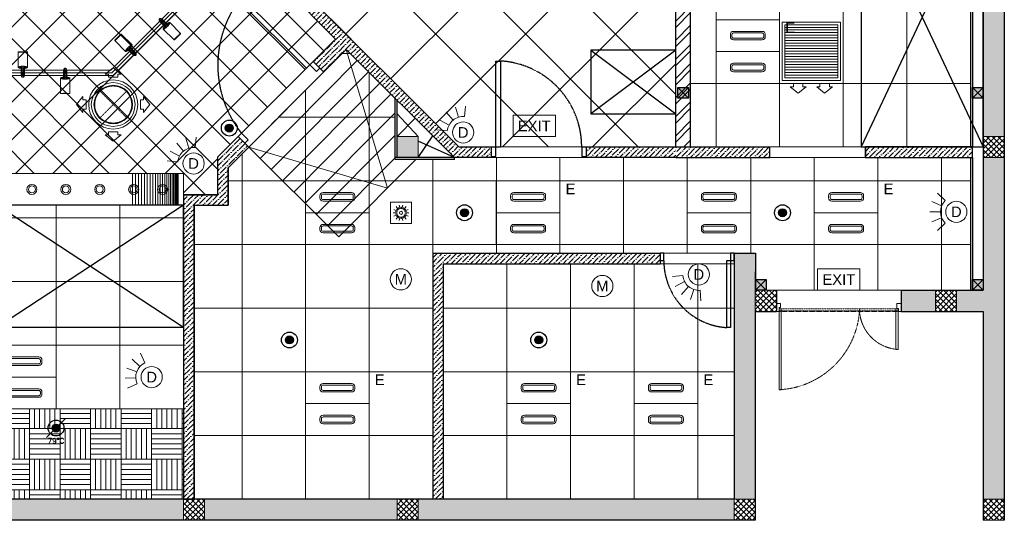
# Model space of a CAD drawing. Header units: millimetres. Extents: x -150 to 37805, y -49 to 13830.
# Tile 10 of 17: x 8260 to 17550, y 0 to 4720. Entities that reach past the tile are written whole.
import ezdxf
from ezdxf.enums import TextEntityAlignment as Align

# ---------------------------------------------------------------- set-up
doc = ezdxf.new("R2010")
doc.units = ezdxf.units.MM
for name, pattern in [('( Hidden )', [0.375, 0.25, -0.125]), ('DASHED', [0.75, 0.5, -0.25]), ('HIDDEN', [0.375, 0.25, -0.125]), ('HIDDEN2', [0.1875, 0.125, -0.0625])]:
    doc.linetypes.add(name, pattern=pattern)
for name, color, linetype, lineweight in [('a- flr dim 02', 1, 'Continuous', 30), ('A-DOOR', 1, 'Continuous', 0), ('A-GA DIM', 1, 'Continuous', 5), ('A-JOINERY', 1, 'Continuous', 30), ('A-LIGHT', 1, 'Continuous', 5), ('A-LINTEL', 252, '( Hidden )', 0), ('A-RAMP', 1, 'Continuous', 5), ('A-Wall & Column', 2, 'Continuous', 0), ('EQ', 252, 'Continuous', 25), ('ND_26_HATCH', 8, 'Continuous', 13)]:
    doc.layers.add(name, color=color, linetype=linetype, lineweight=lineweight)
for name, color, linetype, lineweight, true_color in [('A-100MM', 7, 'Continuous', 0, 0xff5c5c), ('A-CEILING-01', 7, 'Continuous', 5, 0xd56ca8), ('A-CEILING-02', 7, 'Continuous', 5, 0xf27172), ('A-CEILING-03', 7, 'Continuous', 5, 0xfecc66), ('A-CEILING-04', 7, 'Continuous', 5, 0x2776bb), ('A-CEILING-05', 7, 'Continuous', 5, 0x139b48), ('ACMV', 5, 'Continuous', 20, 0x0000ff), ('CCTV', 7, 'Continuous', 20, 0x7fff7f), ('FIRE', 1, 'Continuous', 20, 0xff0000), ('M-MEP-ELLG-LIGHT', 5, 'Continuous', 15, 0x0000ff), ('M-MEP-ELTV-CAM', 5, 'Continuous', 20, 0x0000ff), ('XR-CP-DS$0$A-DOWN LIG', 9, 'Continuous', 0, 0x808080)]:
    doc.layers.add(name, color=color, linetype=linetype, lineweight=lineweight, true_color=true_color)
for name, color, linetype, true_color in [('A-140MM', 7, 'Continuous', 0x9f7fff), ('A-COLOUMN', 5, 'Continuous', 0x0000ff), ('Exhaut Hoods', 7, 'Continuous', 0xf26722), ('FIRE-SPKLR-EQP', 1, 'Continuous', 0xff0000), ('RCP LAYOUT', 9, 'Continuous', 0x808080)]:
    doc.layers.add(name, color=color, linetype=linetype, true_color=true_color)
doc.layers.add('DOOR', color=1, linetype='Continuous')
doc.styles.get("Standard").update_dxf_attribs({"font": 'arial.ttf'})
pattern_1 = [(45, (451552.75, 162145.904), (-26.5165043, 26.5165043), []), (135, (451552.75, 162145.904), (-26.5165043, -26.5165043), [])]
pattern_2 = [(45, (0, 0), (17.23573, 63.19767), [81.25, -16.25, 0, -16.25])]
pattern_3 = [(45, (451552.75, 162145.904), (17.2357278, 63.1976686), [81.25, -16.25, 0, -16.25])]

# ---------------------------------------------------------------- blocks, each defined once
blk = doc.blocks.new('A$C65845574')
at = {"color": 8, "true_color": 0x808080}
for points in [[(0, 754.6), (25, 754.6), (25, 792.1), (40, 792.1), (40, 829.6), (0, 829.6), (0, 754.6)], [(24.9, 779.5), (24.9, 0), (45.4, 0), (45.4, 779.5), (24.9, 779.5)], [(1151.4, 779.5), (1151.4, 388.4), (1171.9, 388.4), (1171.9, 779.5), (1151.4, 779.5)], [(1201.4, 754.6), (1176.4, 754.6), (1176.4, 783.1), (1161.4, 783.1), (1161.4, 829.6), (1201.4, 829.6), (1201.4, 754.6)]]:
    blk.add_lwpolyline(points, dxfattribs=at)
at = {"color": 8, "linetype": 'HIDDEN', "ltscale": 3, "true_color": 0x808080}
for points in [[(24.9, 759), (800, 759), (800, 779.5), (24.9, 779.5)], [(1171.9, 759), (800, 759), (800, 779.5), (1171.9, 779.5)]]:
    blk.add_lwpolyline(points, close=True, dxfattribs=at)
for centre, radius, start, end in [((-15.2, 816.2), 817.2, 272.81186, 355.98149), ((1194.2, 782.1), 394.4, 181.88724, 266.76468)]:
    blk.add_arc(centre, radius, start, end, dxfattribs=at)
blk = doc.blocks.new('Door-Hurgh')
at = {"layer": 'DOOR', "color": 8, "true_color": 0x808080, "elevation": 0}
for points in [[(43490, 2605), (43540, 2605), (43540, 2705), (43490, 2705)], [(44440, 2605), (44490, 2605), (44490, 2705), (44440, 2705)], [(44440, 1705), (44390, 1705), (44390, 2605), (44440, 2605)]]:
    blk.add_lwpolyline(points, close=True, dxfattribs=at)
at = {"layer": 'EQ', "color": 8, "linetype": 'HIDDEN2', "ltscale": 7, "true_color": 0x808080}
blk.add_arc((44442, 2605, 0), 902, 180.0462, 266.7054, dxfattribs=at)
blk = doc.blocks.new('A$C4da9750c')
at = {"layer": 'DOOR', "color": 8, "true_color": 0x808080}
for points in [[(31.8, -95.5), (63.6, -63.7), (0, 0), (-31.8, -31.8)], [(668.1, -732), (636.3, -763.8), (0, -127.3), (31.8, -95.5)], [(-643.7, -770.7), (-611.9, -738.9), (-675.5, -675.3), (-707.3, -707.1)]]:
    blk.add_lwpolyline(points, close=True, dxfattribs=at)
at = {"layer": 'EQ', "color": 8, "linetype": 'HIDDEN2', "ltscale": 7, "true_color": 0x808080}
blk.add_arc((28.7, 79), 1038.9, 231.93134, 305.78702, dxfattribs=at)
blk = doc.blocks.new('A$C81f607aa')
at = {"layer": 'A-100MM', "true_color": 0x808080, "transparency": 33554687}
h = blk.add_hatch(dxfattribs=at)
h.set_pattern_fill('ANSI36', color=8, scale=260)
h.set_pattern_definition(pattern_2)
h.paths.add_polyline_path([(-2797.2, 3520), (-2492, 3520), (-2492, 3420), (-2838.6, 3420), (-3861.3, 4439.4), (-4073.5, 4227.2), (-4171.7, 4325.6), (-3959.6, 4537.7), (-4429.9, 5011.3), (-4003.3, 5437.9), (-3932.6, 5367.2), (-4288.5, 5011.3)])
h = blk.add_hatch(dxfattribs=at)
h.set_pattern_fill('ANSI36', color=8, scale=260)
h.set_pattern_definition(pattern_3)
h.paths.add_polyline_path([(-5295, 200), (-5295, 2970), (-4974.3, 2970), (-4974.3, 3070), (-4974.3, 3323), (-4779, 3518.4), (-4878.9, 3618.3), (-5074.3, 3423), (-5074.3, 3070), (-5395, 3070), (-5395, 200)])
h = blk.add_hatch(dxfattribs=at)
h.set_pattern_fill('ANSI36', color=8, scale=260)
h.set_pattern_definition([(45, (451552.75, 161833.772), (17.2357278, 63.1976686), [81.25, -16.25, 0, -16.25])])
h.paths.add_polyline_path([(-750, 3420), (-1592, 3420), (-1592, 3520), (-750, 3520)])
h = blk.add_hatch(dxfattribs=at)
h.set_pattern_fill('ANSI36', color=8, scale=260)
h.set_pattern_definition(pattern_2)
h.paths.add_polyline_path([(138.8, 3420), (138.8, 3520), (-750, 3520), (-750, 3420)])
h = blk.add_hatch(dxfattribs=at)
h.set_pattern_fill('ANSI36', color=8, scale=260)
h.set_pattern_definition(pattern_3)
h.paths.add_polyline_path([(2050, 3520), (1038.8, 3520), (1038.8, 3420), (2050, 3420)])
h = blk.add_hatch(dxfattribs=at)
h.set_pattern_fill('ANSI36', color=8, scale=260)
h.set_pattern_definition(pattern_3)
h.paths.add_polyline_path([(-2943, 1309.5), (-3043, 1309.5), (-3043, 200), (-2943, 200)])
h.paths.add_polyline_path([(-2943, 2418), (-3043, 2418), (-3043, 1309.5), (-2943, 1309.5)])
h.paths.add_polyline_path([(-2020.5, 2418), (-2020.5, 2518), (-3043, 2518), (-3043, 2418)])
h.paths.add_polyline_path([(-898, 2418), (-898, 2518), (-2020.5, 2518), (-2020.5, 2418)])
at = {"layer": 'A-140MM', "lineweight": 0, "true_color": 0x808080}
h = blk.add_hatch(dxfattribs=at)
h.set_pattern_fill('ANSI32', color=8, scale=340)
h.set_pattern_definition([(45, (451552.75, 162145.9), (-90.156115, 90.156115), []), (45, (451612.86, 162145.9), (-90.156115, 90.156115), [])])
h.paths.add_polyline_path([(-610, 5920), (-750, 5920), (-750, 3520), (-610, 3520)])
h.paths.add_polyline_path([(-610, 8540), (-750, 8540), (-750, 6920), (-610, 6920)])
h.paths.add_polyline_path([(-750, 9370), (-610, 9370), (-610, 9520), (-750, 9520)])
at = {"layer": 'A-Wall & Column', "true_color": 0x808080}
h = blk.add_hatch(color=8, dxfattribs=at)
h.dxf.hatch_style = 1
h.paths.add_polyline_path([(-3180, 3620), (-3380, 3620), (-3380, 3420), (-3180, 3420)])
at = {"layer": 'ND_26_HATCH', "lineweight": -3, "true_color": 0x808080, "transparency": 33554687}
h = blk.add_hatch(color=8, dxfattribs=at)
h.dxf.hatch_style = 1
h.paths.add_polyline_path([(2350, 5830), (2152, 5830), (2152, 5718.1), (2150.8, 3620), (2350, 3620)])
h.paths.add_polyline_path([(2350, 8211.4), (2150, 8211.4), (2150, 6030), (2350, 6030)])
h.paths.add_polyline_path([(2350, 9130), (2150, 9130), (2150, 8411.4), (2350, 8411.4)])
h.paths.add_polyline_path([(2350, 11087.2), (2150, 11087.2), (2150, 9330), (2350, 9330)])
h.paths.add_polyline_path([(2350, 13280), (2150, 13280), (2150, 11287.2), (2350, 11287.2)])
at = {"layer": 'ND_26_HATCH', "lineweight": -3, "true_color": 0x808080}
h = blk.add_hatch(dxfattribs=at)
h.set_pattern_fill('ANSI37', color=8, scale=300)
h.set_pattern_definition(pattern_1)
h.paths.add_polyline_path([(2150, 3420), (2350, 3420), (2350, 3620), (2150, 3620)])
at = {"layer": 'ND_26_HATCH', "lineweight": -3, "true_color": 0x808080, "transparency": 33554687}
h = blk.add_hatch(color=8, dxfattribs=at)
h.dxf.hatch_style = 1
h.paths.add_polyline_path([(1700, 2170), (1376.6, 2170), (1376.6, 1970), (1700, 1970)])
h.paths.add_polyline_path([(2350, 3420), (2150, 3420), (2150, 2170), (1900, 2170), (1900, 1970), (2150, 1970), (2150, 200), (2350, 200)])
h = blk.add_hatch(color=8, dxfattribs=at)
h.dxf.hatch_style = 1
h.paths.add_polyline_path([(0, 0), (0, 1970), (200, 1970), (200, 2043.5), (200, 2170), (2, 2170), (2, 2518), (-198, 2518), (-198, 200), (-830.1, 200), (-830.1, 199.7), (-2220.4, 199.7), (-2220.4, 198.7), (-2886.6, 198.7), (-7210, 200), (-7210, 850), (-7610, 850), (-7610, 650), (-7410, 650), (-7410, 0)])
h.paths.add_polyline_path([(-7410, 650), (-7610, 650), (-7610, 850), (-7410, 850)], flags=17)
h.paths.add_polyline_path([(-7210, 0), (-7410, 0), (-7410, 200), (-7210, 200)], flags=17)
h.paths.add_polyline_path([(-5395, 0), (-5195, 0), (-5195, 200), (-5395, 200)], flags=17)
h.paths.add_polyline_path([(-3380, 0), (-3180, 0), (-3180, 200), (-3380, 200)], flags=17)
h.paths.add_polyline_path([(-200, 0), (0, 0), (0, 200), (-200, 200)], flags=17)
h.paths.add_polyline_path([(0, 1970), (200, 1970), (200, 2170), (0, 2170)], flags=17)
at = {"layer": 'ND_26_HATCH', "lineweight": -3, "true_color": 0x808080}
h = blk.add_hatch(dxfattribs=at)
h.set_pattern_fill('ANSI37', color=8, scale=300)
h.set_pattern_definition(pattern_1)
h.paths.add_polyline_path([(0, 1970), (200, 1970), (200, 2170), (0, 2170)])
h = blk.add_hatch(dxfattribs=at)
h.set_pattern_fill('ANSI37', color=8, scale=300)
h.set_pattern_definition(pattern_1)
h.paths.add_polyline_path([(1700, 1970), (1900, 1970), (1900, 2170), (1700, 2170)])
h = blk.add_hatch(dxfattribs=at)
h.set_pattern_fill('ANSI37', color=8, scale=300)
h.set_pattern_definition(pattern_1)
h.paths.add_polyline_path([(-5395, 0), (-5195, 0), (-5195, 200), (-5395, 200)])
h = blk.add_hatch(dxfattribs=at)
h.set_pattern_fill('ANSI37', color=8, scale=300)
h.set_pattern_definition(pattern_1)
h.paths.add_polyline_path([(-3380, 0), (-3180, 0), (-3180, 200), (-3380, 200)])
h = blk.add_hatch(dxfattribs=at)
h.set_pattern_fill('ANSI37', color=8, scale=300)
h.set_pattern_definition(pattern_1)
h.paths.add_polyline_path([(-200, 0), (0, 0), (0, 200), (-200, 200)])
h = blk.add_hatch(dxfattribs=at)
h.set_pattern_fill('ANSI37', color=8, scale=300)
h.set_pattern_definition(pattern_1)
h.paths.add_polyline_path([(2150, 0), (2350, 0), (2350, 200), (2150, 200)])
at = {"layer": 'a- flr dim 02', "color": 8, "lineweight": -3, "true_color": 0x808080}
for points in [[(2050, 9520), (2050, 3520), (1038.8, 3520), (1038.8, 3420), (2050, 3420), (2050, 2170)], [(-5295, 200), (-5295, 2970), (-4974.3, 2970), (-4974.3, 3070), (-4974.3, 3323), (-4779, 3518.4), (-4878.9, 3618.3), (-5074.3, 3423), (-5074.3, 3070), (-5395, 3070), (-5395, 200), (-5295, 200)], [(2050, 3420), (2050, 3520)]]:
    blk.add_lwpolyline(points, dxfattribs=at)
at = {"layer": 'A-JOINERY', "color": 8, "true_color": 0x808080}
for p, q in [((-3180, 3620), (-3380, 3831)), ((-3380, 3620), (-3209.3, 3790.7)), ((-3180, 3420), (-3043.5, 3625)), ((-2838.6, 3420), (-3180, 3574)), ((-2838.6, 3420), (-3398, 3420)), ((-2838.6, 3402), (-2838.6, 3420))]:
    blk.add_line(p, q, dxfattribs=at)
for points in [[(-2838.6, 3402), (-3398, 3402), (-3398, 3977.6)], [(-3380, 3420), (-3380, 3959.7)]]:
    blk.add_lwpolyline(points, dxfattribs=at)
at = {"layer": 'A-LINTEL', "color": 8, "lineweight": 0, "ltscale": 8, "true_color": 0x808080}
for p, q in [((-4878.9, 3618.3), (-4171.7, 4325.6)), ((-4779, 3518.4), (-4073.5, 4227.2)), ((-1592, 3520), (-2492, 3520)), ((-2492, 3420), (-1592, 3420))]:
    blk.add_line(p, q, dxfattribs=at)
for points in [[(1038.8, 3520), (138.8, 3520)], [(138.8, 3420), (1038.8, 3420)], [(-898, 2518), (-198, 2518)], [(-898, 2418), (-198, 2418)], [(200, 2170), (1376.6, 2170)], [(1376.6, 1970), (200, 1970)]]:
    blk.add_lwpolyline(points, dxfattribs=at)
at = {"layer": 'A-RAMP', "color": 8, "true_color": 0x808080}
for p, q in [((-4672.8, 3412.5), (-3755.5, 4334)), ((-4566.6, 3306.7), (-3649.4, 4228.2)), ((-4460.4, 3200.8), (-3543.1, 4122.3)), ((-4354.1, 3094.9), (-3436.9, 4016.4)), ((-4247.9, 2989), (-3398, 3842.8)), ((-4141.6, 2883.1), (-3398, 3630.1)), ((-4035.4, 2777.2), (-3398, 3417.5))]:
    blk.add_line(p, q, dxfattribs=at)
for points in [[(-4779, 3518.4), (-3470.5, 3132), (-3861.3, 4439.4)], [(-4779.1, 3518.6), (-3929.1, 2671.3), (-3201.7, 3402)]]:
    blk.add_lwpolyline(points, dxfattribs=at)
at = {"layer": 'A-Wall & Column', "color": 8, "lineweight": -3, "true_color": 0x808080}
for p, q in [((2150, 13480), (2150, 2170)), ((2350, 13480), (2350, 0)), ((-750, 3520), (-750, 9620)), ((-610, 3520), (-610, 9520)), ((2030, 9520), (2030, 3520)), ((-750, 3520), (138.8, 3520)), ((138.8, 3420), (138.8, 3520)), ((1038.8, 3420), (1038.8, 3520)), ((1190.9, 3520), (2050, 3520)), ((-5074.3, 3423), (-5074.3, 3070)), ((-750, 3420), (138.8, 3420)), ((1190.9, 3420), (2050, 3420)), ((2030, 3420), (2030, 2170)), ((-4974.3, 3323), (-4974.3, 2970)), ((-5395, 3070), (-5395, 200)), ((-5395, 3070), (-5074.3, 3070)), ((-5295, 2970), (-5295, 200)), ((-5295, 2970), (-4974.3, 2970)), ((-3043, 2518), (-3043, 200)), ((-3043, 2518), (-898, 2518)), ((-898, 2518), (-898, 2418)), ((-198, 2518), (2, 2518)), ((-198, 2518), (-198, 200)), ((2, 2518), (2, 2170)), ((-2943, 2418), (-2943, 200)), ((-2943, 2418), (-898, 2418)), ((200, 2170), (200, 1970)), ((1376.6, 2170), (1376.6, 1970)), ((1376.6, 2170), (2150, 2170)), ((0, 1970), (0, 0)), ((0, 1970), (200, 1970)), ((1376.6, 1970), (2150, 1970)), ((2150, 1970), (2150, 0)), ((-200, 200), (-7210, 200)), ((0, 0), (-7410, 0))]:
    blk.add_line(p, q, dxfattribs=at)
at = {"layer": 'A-Wall & Column', "color": 8, "true_color": 0x808080}
blk.add_line((2150, 0), (2350, 0), dxfattribs=at)
at = {"layer": 'A-Wall & Column', "color": 8, "lineweight": -3, "true_color": 0x808080}
for points in [[(-2797.2, 3520), (-2492, 3520), (-2492, 3420), (-2838.6, 3420), (-3861.3, 4439.4), (-4073.5, 4227.2), (-4171.7, 4325.6), (-3959.6, 4537.7), (-4429.9, 5011.3), (-4003.3, 5437.9), (-3932.6, 5367.2), (-4288.5, 5011.3), (-2797.2, 3520)], [(-750, 3420), (-1592, 3420), (-1592, 3520), (-750, 3520)]]:
    blk.add_lwpolyline(points, dxfattribs=at)
at = {"layer": 'A-Wall & Column', "color": 8, "true_color": 0x808080}
for points in [[(-3380, 3420), (-3180, 3420), (-3180, 3620), (-3380, 3620)], [(2150, 3420), (2350, 3420), (2350, 3620), (2150, 3620)], [(0, 1970), (200, 1970), (200, 2170), (0, 2170)], [(1700, 1970), (1900, 1970), (1900, 2170), (1700, 2170)], [(-5395, 0), (-5195, 0), (-5195, 200), (-5395, 200)], [(-3380, 0), (-3180, 0), (-3180, 200), (-3380, 200)], [(-200, 0), (0, 0), (0, 200), (-200, 200)], [(2150, 0), (2350, 0), (2350, 200), (2150, 200)]]:
    blk.add_lwpolyline(points, close=True, dxfattribs=at)
at = {"layer": 'A-DOOR', "color": 8, "true_color": 0x808080, "xscale": -1, "rotation": 269.9945836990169}
blk.add_blockref('A$C4da9750c', (-4108.1, 4262), dxfattribs=at)
at = {"layer": 'A-DOOR', "color": 8, "linetype": 'DASHED', "lineweight": 0, "ltscale": 50, "true_color": 0x808080, "xscale": 0.9, "yscale": 0.9, "zscale": 0.9, "rotation": 180.0000000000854}
blk.add_blockref('Door-Hurgh', (37548.7, 5864.2, 0), dxfattribs=at)
at = {"layer": 'A-DOOR', "color": 8, "true_color": 0x808080}
for name, p, xscale, yscale, zscale in [('Door-Hurgh', (-31340.8, 624.7, 0), 0.6999999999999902, 0.6999999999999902, 0.6999999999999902), ('A$C65845574', (200, 1230.9), 0.9793691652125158, 0.9793691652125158, 0.9793691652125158)]:
    blk.add_blockref(name, p, dxfattribs=dict(at, xscale=xscale, yscale=yscale, zscale=zscale))
blk = doc.blocks.new('XR-CP-DS$0$LIGHTSSS')
at = {"layer": 'XR-CP-DS$0$A-DOWN LIG', "color": 253}
for p, q in [((-367968.2, -158911.1), (-367968.2, -159211.1)), ((-367940, -158911.1), (-367940, -159211.1)), ((-367912, -158911.1), (-367912, -159211.1)), ((-367884.3, -158911.1), (-367884.3, -159211.1)), ((-367856.9, -158911.1), (-367856.9, -159211.1)), ((-367829.9, -158911.1), (-367829.9, -159211.1)), ((-367803.6, -158911.1), (-367803.6, -159211.1)), ((-367778, -158911.1), (-367778, -159211.1)), ((-367753.2, -158911.1), (-367753.2, -159211.1)), ((-367729.3, -158911.1), (-367729.3, -159211.1)), ((-367706.4, -158911.1), (-367706.4, -159211.1)), ((-367684.6, -158911.1), (-367684.6, -159211.1)), ((-367664.1, -158911.1), (-367664.1, -159211.1)), ((-367644.9, -158911.1), (-367644.9, -159211.1)), ((-367627, -158911.1), (-367627, -159211.1)), ((-367610.6, -158911.1), (-367610.6, -159211.1)), ((-367595.8, -158911.1), (-367595.8, -159211.1)), ((-367582.5, -158911.1), (-367582.5, -159211.1)), ((-367570.9, -158911.1), (-367570.9, -159211.1)), ((-367561, -158911.1), (-367561, -159211.1)), ((-367552.8, -158911.1), (-367552.8, -159211.1)), ((-367546.4, -158911.1), (-367546.4, -159211.1)), ((-367541.8, -158911.1), (-367541.8, -159211.1)), ((-367539.1, -158911.1), (-367539.1, -159211.1)), ((-367538.2, -158911.1), (-367538.2, -159211.1))]:
    blk.add_line(p, q, dxfattribs=at)
blk.add_lwpolyline([(-367488.2, -158911.1), (-371158.2, -158911.1), (-371158.2, -158261.1), (-373348.2, -158261.1), (-373348.2, -158911.1), (-376643.2, -158911.1), (-376643.2, -159211.1), (-373048.2, -159211.1), (-373048.2, -158561.1), (-371458.2, -158561.1), (-371458.2, -159211.1), (-367488.2, -159211.1)], close=True, dxfattribs=at)
blk = doc.blocks.new('A$C4c94997f')
at = {"true_color": 0x808080}
h = blk.add_hatch(color=8, dxfattribs=at)
h.dxf.hatch_style = 1
h.paths.add_polyline_path([(-2880, 0), (-2780, 0), (-2780, -100), (-2880, -100)])
h.paths.add_polyline_path([(-100, 0), (0, 0), (0, -100), (-100, -100)])
h.paths.add_polyline_path([(-2880, -1812), (-2780, -1812), (-2780, -1912), (-2880, -1912)])
h.paths.add_polyline_path([(-2880, -3630), (-2780, -3630), (-2780, -3730), (-2880, -3730)])
h.paths.add_polyline_path([(-2880, -5440), (-2780, -5440), (-2780, -5540), (-2880, -5540)])
h.paths.add_polyline_path([(-2148, -7250), (-2048, -7250), (-2048, -7350), (-2148, -7350)])
h.paths.add_polyline_path([(-100, -7250), (0, -7250), (0, -7350), (-100, -7350)])
h.paths.add_polyline_path([(-100, -5440), (0, -5440), (0, -5540), (-100, -5540)])
h.paths.add_polyline_path([(-100, -3630), (0, -3630), (0, -3730), (-100, -3730)])
h.paths.add_polyline_path([(-100, -1812), (0, -1812), (0, -1912), (-100, -1912)])
at = {"layer": 'A-COLOUMN', "color": 8, "true_color": 0x808080}
for p, q in [((-2780, 0), (-2880, -100)), ((-2880, 0), (-2780, -100)), ((0, 0), (-100, -100)), ((-100, 0), (0, -100)), ((-2780, -1812), (-2880, -1912)), ((-2880, -1812), (-2780, -1912)), ((0, -1812), (-100, -1912)), ((-100, -1812), (0, -1912)), ((-2780, -3630), (-2880, -3730)), ((-2880, -3630), (-2780, -3730)), ((0, -3630), (-100, -3730)), ((-100, -3630), (0, -3730)), ((-2780, -5440), (-2880, -5540)), ((-2880, -5440), (-2780, -5540)), ((0, -5440), (-100, -5540)), ((-100, -5440), (0, -5540)), ((-2048, -7250), (-2148, -7350)), ((-2148, -7250), (-2048, -7350)), ((0, -7250), (-100, -7350)), ((-100, -7250), (0, -7350))]:
    blk.add_line(p, q, dxfattribs=at)
for points in [[(-2880, 0), (-2780, 0), (-2780, -100), (-2880, -100)], [(-100, 0), (0, 0), (0, -100), (-100, -100)], [(-2880, -1812), (-2780, -1812), (-2780, -1912), (-2880, -1912)], [(-100, -1812), (0, -1812), (0, -1912), (-100, -1912)], [(-2880, -3630), (-2780, -3630), (-2780, -3730), (-2880, -3730)], [(-100, -3630), (0, -3630), (0, -3730), (-100, -3730)], [(-2880, -5440), (-2780, -5440), (-2780, -5540), (-2880, -5540)], [(-100, -5440), (0, -5440), (0, -5540), (-100, -5540)], [(-2148, -7250), (-2048, -7250), (-2048, -7350), (-2148, -7350)], [(-100, -7250), (0, -7250), (0, -7350), (-100, -7350)]]:
    blk.add_lwpolyline(points, close=True, dxfattribs=at)
blk = doc.blocks.new('A$C256bf26b')
at = {"layer": 'A-CEILING-01', "true_color": 0x808080}
h = blk.add_hatch(dxfattribs=at)
h.set_pattern_fill('ANSI37', color=8, scale=2000)
h.set_pattern_definition([(45, (0, 0), (-176.7767, 176.7767), []), (135, (0, 0), (-176.7767, -176.7767), [])])
edge = h.paths.add_edge_path()
edge.add_line((17350, 13380), (12020, 13380))
edge.add_line((12020, 13380), (12020, 13280))
edge.add_line((12020, 13280), (11820, 13280))
edge.add_line((11820, 13280), (11820, 13380))
edge.add_line((11820, 13380), (6090, 13380))
edge.add_line((6090, 13380), (6090, 13280))
edge.add_line((6090, 13280), (5890, 13280))
edge.add_line((5890, 13280), (5890, 13380))
edge.add_line((5890, 13380), (350, 13380))
edge.add_line((350, 13380), (200, 13380))
edge.add_line((200, 13380), (200, 4520))
edge.add_line((200, 4520), (650, 4520))
edge.add_line((650, 4520), (650, 4220))
edge.add_line((650, 4220), (200, 4220))
edge.add_line((200, 4220), (200, 3270))
edge.add_line((200, 3270), (3945, 3270))
edge.add_line((3945, 3270), (3945, 3920))
edge.add_line((3945, 3920), (6135, 3920))
edge.add_line((6135, 3920), (6135, 3270))
edge.add_line((6135, 3270), (9805, 3270))
edge.add_line((9805, 3270), (9805, 3070))
edge.add_line((9805, 3070), (10125.7, 3070))
edge.add_line((10125.7, 3070), (10125.7, 3423))
edge.add_line((10125.7, 3423), (11242.1, 4539.4))
edge.add_line((11242.1, 4539.4), (10770.1, 5011.3))
edge.add_line((10770.1, 5011.3), (11904.4, 6145.6))
edge.add_line((11904.4, 6145.6), (14298.8, 8540))
edge.add_line((14298.8, 8540), (14450, 8540))
edge.add_line((14450, 8540), (14450, 9620))
edge.add_line((14450, 9620), (14450, 12330))
edge.add_arc((15200, 12330), 750, 90, 180, ccw=False)
edge.add_line((15200, 13080), (17350, 13080))
edge.add_line((17350, 13080), (17350, 13380))
h.paths.add_polyline_path([(5890.1, 11294.2), (6090.1, 11294.2), (6090.1, 11094.2), (5890.1, 11094.2)], flags=16)
h.paths.add_polyline_path([(5890.1, 9330), (6090.1, 9330), (6090.1, 9130), (5890.1, 9130)], flags=16)
h.paths.add_polyline_path([(5890, 8418.4), (6090, 8418.4), (6090, 8218.4), (5890, 8218.4)], flags=16)
h.paths.add_polyline_path([(5890, 6030), (6090, 6030), (6090, 5830), (5890, 5830)], flags=16)
h.paths.add_polyline_path([(11820, 8418.4), (12020, 8418.4), (12020, 8218.4), (11820, 8218.4)], flags=16)
h.paths.add_polyline_path([(11820, 9330), (12020, 9330), (12020, 9130), (11820, 9130)], flags=16)
h.paths.add_polyline_path([(11820.1, 11294.2), (12020.1, 11294.2), (12020.1, 11094.2), (11820.1, 11094.2)], flags=16)
at = {"layer": 'A-CEILING-02', "true_color": 0x808080}
h = blk.add_hatch(dxfattribs=at)
h.set_pattern_fill('_USER', color=8, scale=600, double=1, pattern_type=0)
h.set_pattern_definition([(0, (9805, 1050), (0, 600), []), (90, (9805, 1050), (-600, 4e-14), [])])
h.paths.add_polyline_path([(200, 1050), (200, 2970), (4245, 2970), (4245, 3620), (5835, 3620), (5835, 2970), (9805, 2970), (9805, 1050)])
at = {"layer": 'A-CEILING-03', "true_color": 0x808080}
h = blk.add_hatch(dxfattribs=at)
h.set_pattern_fill('AR-PARQ1', color=8, scale=24)
h.set_pattern_definition([(90, (0, 0), (-288, 288), [288, -288]), (90, (48, 0), (-288, 288), [288, -288]), (90, (96, 0), (-288, 288), [288, -288]), (90, (144, 0), (-288, 288), [288, -288]), (90, (192, 0), (-288, 288), [288, -288]), (90, (240, 0), (-288, 288), [288, -288]), (90, (288, 0), (-288, 288), [288, -288]), (0, (0, 288), (288, -288), [288, -288]), (0, (0, 336), (288, -288), [288, -288]), (0, (0, 384), (288, -288), [288, -288]), (0, (0, 432), (288, -288), [288, -288]), (0, (0, 480), (288, -288), [288, -288]), (0, (0, 528), (288, -288), [288, -288]), (0, (0, 576), (288, -288), [288, -288])])
h.paths.add_polyline_path([(200, 200), (3990, 200), (3990, 850), (7990, 850), (7990, 200), (9805, 200), (9805, 1050), (200, 1050)])
at = {"layer": 'A-CEILING-04', "true_color": 0x808080}
h = blk.add_hatch(dxfattribs=at)
h.set_pattern_fill('_USER', color=8, scale=600, angle=134.95, double=1, pattern_type=0)
h.set_pattern_definition([(134.95, (10911.55, 5011.3), (-424.634, -423.89), []), (224.95, (10911.55, 5011.3), (423.89, -424.634), [])])
h.paths.add_polyline_path([(14450, 6923.4), (14450, 7988.8), (14169.5, 8269.3), (11987.9, 6087.6), (12145.5, 5930), (11920, 5704.5), (11762.4, 5862.1), (10911.5, 5011.3), (12402.8, 3520), (14450, 3520)])
h = blk.add_hatch(dxfattribs=at)
h.set_pattern_fill('_USER', color=8, scale=600, double=1, pattern_type=0)
h.set_pattern_definition([(0, (12157, 200), (0, 600), []), (90, (12157, 200), (-600, 4e-14), [])])
h.paths.add_polyline_path([(9905, 200), (9905, 2970), (10225.7, 2970), (10225.7, 3323), (11340.4, 4441), (11802, 3977.6), (11802, 3402), (12361.4, 3402), (12361.4, 3420), (12361.4, 3402), (12361.4, 3420), (17231.2, 3420), (17228.8, 2170), (15200, 2170), (15202, 2518), (12157, 2518), (12157, 198)])
h = blk.add_hatch(dxfattribs=at)
h.set_pattern_fill('_USER', color=8, scale=600, double=1, pattern_type=0)
h.set_pattern_definition([(0, (12257, 200), (0, 600), []), (90, (12257, 200), (-600, 4e-14), [])])
h.paths.add_polyline_path([(15002, 200), (12257, 200), (12257, 2418), (15002, 2418)])
at = {"layer": 'A-CEILING-01', "color": 8, "true_color": 0x808080}
blk.add_lwpolyline([(6135, 3270), (9805, 3270), (9805, 3070), (10125.7, 3070), (10125.7, 3423), (11240.4, 4537.7), (10770.1, 5011.3), (11904.4, 6145.6), (14298.8, 8540), (14450, 8540), (14450, 9620), (14450, 12330, -0.414214), (15200, 13080), (17350, 13080), (17350, 13380), (12020, 13380), (12020, 13280), (11820, 13280), (11820, 13380), (6090, 13380)], format="xyb", dxfattribs=at)
for points in [[(15490.9, 3520), (14590, 3520), (14590, 9520), (17230, 9520), (17230, 3520), (16390.9, 3520)], [(11802, 3977.6), (11802, 3402), (12361.4, 3402), (12361.4, 3420), (17230, 3420), (17230, 2170), (15200, 2170), (15202, 2518), (12157, 2518), (12157, 198), (9905, 200), (9905, 2970), (10225.7, 2970), (10225.7, 3323), (11338.8, 4439.4), (11802, 3977.6)], [(200, 1050), (200, 2970), (4245, 2970), (4245, 3620), (5835, 3620), (5835, 2970), (9805, 2970), (9805, 1050)], [(11820, 3620), (12020, 3620), (12020, 3420), (11820, 3420)], [(15002, 200), (12257, 200), (12257, 2418), (15002, 2418)], [(200, 200), (3990, 200), (3990, 850), (7990, 850), (7990, 200), (9805, 200), (9805, 1050), (200, 1050)]]:
    blk.add_lwpolyline(points, close=True, dxfattribs=at)
blk.add_lwpolyline([(11762.4, 5862.1), (11762.4, 5862.1), (10911.5, 5011.3), (12402.8, 3520), (14450, 3520), (14450, 6923.4), (14450, 7988.8), (14169.5, 8269.3), (11987.9, 6087.6), (12145.5, 5930), (11920, 5704.5), (11762.4, 5862.1), (11762.4, 5862.1)], dxfattribs=at)
at = {"layer": 'A-CEILING-05', "color": 8, "linetype": 'Continuous', "true_color": 0x808080}
for p, q in [((14830, 3520), (14830, 9520)), ((15430, 3520), (15430, 9520)), ((16030, 3520), (16030, 9520)), ((16630, 3520), (16630, 9520)), ((14590, 4120), (17230, 4120))]:
    blk.add_line(p, q, dxfattribs=at)
at = {"color": 8, "true_color": 0x808080}
blk.add_blockref('A$C81f607aa', (15200, 0), dxfattribs=at)
at = {"layer": 'A-GA DIM', "color": 8, "true_color": 0x808080}
blk.add_blockref('A$C4c94997f', (17350, 9520), dxfattribs=at)
at = {"layer": 'XR-CP-DS$0$A-DOWN LIG', "color": 8, "lineweight": 0, "true_color": 0x808080}
blk.add_blockref('XR-CP-DS$0$LIGHTSSS', (377293.2, 162181.1), dxfattribs=at)
blk = doc.blocks.new('A$C526f7b77')
at = {"layer": 'Exhaut Hoods', "linetype": 'Continuous', "ltscale": 750}
for points in [[(12008.2, 3520), (13160, 3520), (13160, 5970.1), (12008.2, 5970.1)], [(9460, 3832.1), (10260, 3832.1), (10260, 4432.1), (9460, 4432.1)], [(3856, 1820), (5615, 1820), (5615, 2970), (3856, 2970)]]:
    blk.add_lwpolyline(points, close=True, dxfattribs=at)
at = {"layer": 'Exhaut Hoods'}
for points in [[(13160, 5970.1), (12008.2, 3520)], [(12008.2, 5970.1), (13160, 3520)], [(5615, 2970), (3856, 1820)], [(3856, 2970), (5615, 1820)]]:
    blk.add_lwpolyline(points, dxfattribs=at)
at = {"layer": 'Exhaut Hoods', "linetype": 'Continuous', "ltscale": 750}
for points in [[(10260, 4432.1), (9460, 3832.1)], [(9460, 4432.1), (10260, 3832.1)]]:
    blk.add_lwpolyline(points, dxfattribs=at)
blk = doc.blocks.new('A$C361b1b60')
at = {"layer": 'ACMV', "color": 8, "true_color": 0x808080}
for p, q in [((-2070, 4648), (-1570, 4648)), ((-2070, 4623), (-1570, 4623)), ((-2070, 4598), (-1570, 4598)), ((-2070, 4573), (-1570, 4573)), ((-2070, 4548), (-1570, 4548)), ((-2070, 4523), (-1570, 4523)), ((-2070, 4498), (-1570, 4498)), ((-2070, 4473), (-1570, 4473)), ((-2070, 4448), (-1570, 4448)), ((-2070, 4423), (-1570, 4423)), ((-2070, 4398), (-1570, 4398)), ((-2070, 4373), (-1570, 4373)), ((-2070, 4348), (-1570, 4348)), ((-2070, 4323), (-1570, 4323)), ((-2070, 4298), (-1570, 4298)), ((-2070, 4273), (-1570, 4273)), ((-2070, 4248), (-1570, 4248)), ((-2070, 4223), (-1570, 4223)), ((-2070, 4198), (-1570, 4198))]:
    blk.add_line(p, q, dxfattribs=at)
at = {"layer": 'ACMV', "linetype": 'HIDDEN'}
for p, q in [((-8531.5, 4044), (-8284, 3796.5)), ((-8284, 4044), (-8531.5, 3796.5))]:
    blk.add_line(p, q, dxfattribs=at)
at = {"layer": 'ACMV'}
for points in [[(-2095, 4148), (-1545, 4148), (-1545, 4698), (-2095, 4698)], [(-2070, 4173), (-1570, 4173), (-1570, 4673), (-2070, 4673)]]:
    blk.add_lwpolyline(points, close=True, dxfattribs=at)
for points in [[(-8407.8, 4266.7), (-8482.8, 4206.7), (-8452.8, 4206.7), (-8452.8, 4176.7), (-8362.8, 4176.7), (-8362.8, 4206.7), (-8332.8, 4206.7), (-8407.8, 4266.7)], [(-1945, 4028), (-2020, 4088), (-1990, 4088), (-1990, 4118), (-1900, 4118), (-1900, 4088), (-1870, 4088), (-1945, 4028)], [(-1695, 4028), (-1770, 4088), (-1740, 4088), (-1740, 4118), (-1650, 4118), (-1650, 4088), (-1620, 4088), (-1695, 4028)], [(-8754.3, 3920.2), (-8694.3, 3995.2), (-8694.3, 3965.2), (-8664.3, 3965.2), (-8664.3, 3875.2), (-8694.3, 3875.2), (-8694.3, 3845.2), (-8754.3, 3920.2)], [(-8061.3, 3920.2), (-8121.3, 3995.2), (-8121.3, 3965.2), (-8151.3, 3965.2), (-8151.3, 3875.2), (-8121.3, 3875.2), (-8121.3, 3845.2), (-8061.3, 3920.2)], [(-8407.8, 3573.7), (-8482.8, 3633.7), (-8452.8, 3633.7), (-8452.8, 3663.7), (-8362.8, 3663.7), (-8362.8, 3633.7), (-8332.8, 3633.7), (-8407.8, 3573.7)]]:
    blk.add_lwpolyline(points, dxfattribs=at)
for radius in [231.5, 206.5, 181.5]:
    blk.add_circle((-8407.8, 3920.2), radius, dxfattribs=at)
at = {"layer": 'ACMV', "linetype": 'HIDDEN'}
blk.add_circle((-8407.8, 3920.2), 175, dxfattribs=at)
blk = doc.blocks.new('LIGHT-600X600MM')
at = {"color": 0}
blk.add_line((300, 0), (-300, 0), dxfattribs=at)
blk.add_lwpolyline([(-300, 300), (-300, -300), (300, -300), (300, 300)], close=True, dxfattribs=at)
for points in [[(-165, 160), (-165, 140, 0.414214), (-135, 110), (135, 110, 0.414214), (165, 140), (165, 160, 0.414214), (135, 190), (-135, 190, 0.414214)], [(-150, 160), (-150, 140, 0.414214), (-135, 125), (135, 125, 0.414214), (150, 140), (150, 160, 0.414214), (135, 175), (-135, 175, 0.414214)], [(-165, -160), (-165, -140, -0.414214), (-135, -110), (135, -110, -0.414214), (165, -140), (165, -160, -0.414214), (135, -190), (-135, -190, -0.414214)], [(-150, -160), (-150, -140, -0.414214), (-135, -125), (135, -125, -0.414214), (150, -140), (150, -160, -0.414214), (135, -175), (-135, -175, -0.414214)]]:
    blk.add_lwpolyline(points, format="xyb", close=True, dxfattribs=at)
blk.add_attdef('E', text='', height=100).set_placement((400, 250), align=Align.MIDDLE_CENTER)
blk = doc.blocks.new('EXIT LIGHT')
at = {"color": 0}
blk.add_lwpolyline([(-200, -200), (200, -200), (200, 0), (-200, 0)], close=True, dxfattribs=at)
blk.add_attdef('EXIT', text='', height=100, dxfattribs=at).set_placement((0, -100), align=Align.MIDDLE_CENTER)
blk = doc.blocks.new('A$C98a85b24')
at = {"layer": 'M-MEP-ELLG-LIGHT', "color": 6, "true_color": 0xff00ff}
ref = blk.add_blockref('LIGHT-600X600MM', (10940, 4420), dxfattribs=at)
ref.add_attrib('E', 'E', dxfattribs={"layer": '0', "color": 0, "height": 100}).set_placement((11340, 4645), align=Align.MIDDLE_CENTER)
for p in [(8924.9, 3818.6), (11798.3, 2370)]:
    blk.add_blockref('EXIT LIGHT', p, dxfattribs=at).add_auto_attribs({'EXIT': 'EXIT'})
for p in [(7067, 2899.9), (10667, 2899.7), (4115, 1350)]:
    blk.add_blockref('LIGHT-600X600MM', p, dxfattribs=at)
ref = blk.add_blockref('LIGHT-600X600MM', (8867, 2899.9), dxfattribs=at)
ref.add_attrib('E', 'E', dxfattribs={"layer": '0', "color": 0, "height": 100}).set_placement((9267, 3124.9), align=Align.MIDDLE_CENTER)
ref = blk.add_blockref('LIGHT-600X600MM', (11867.4, 2899.8), dxfattribs=at)
ref.add_attrib('E', 'E', dxfattribs={"layer": '0', "color": 0, "height": 100}).set_placement((12267.4, 3124.8), align=Align.MIDDLE_CENTER)
ref = blk.add_blockref('LIGHT-600X600MM', (7067, 1099.9), dxfattribs=at)
ref.add_attrib('E', 'E', dxfattribs={"layer": '0', "color": 0, "height": 100}).set_placement((7467, 1324.9), align=Align.MIDDLE_CENTER)
ref = blk.add_blockref('LIGHT-600X600MM', (8967, 1100), dxfattribs=at)
ref.add_attrib('E', 'E', dxfattribs={"layer": '0', "color": 0, "height": 100}).set_placement((9367, 1325), align=Align.MIDDLE_CENTER)
ref = blk.add_blockref('LIGHT-600X600MM', (10167, 1100), dxfattribs=at)
ref.add_attrib('E', 'E', dxfattribs={"layer": '0', "color": 0, "height": 100}).set_placement((10567, 1325), align=Align.MIDDLE_CENTER)
blk = doc.blocks.new('track-L-1')
at = {"color": 6, "linetype": 'Continuous', "lineweight": 13, "true_color": 0xff00ff}
for p, q in [((-93, -5.8), (-93, 5.7)), ((-93, 1), (-89, 1)), ((-83, 6.7), (-92, 6.7)), ((-91.9, -1.2), (-91.9, 1)), ((-90.5, 6.7), (-90.5, 8.3)), ((-90.5, 8.3), (-85, 8.3)), ((-90.5, 6.9), (-85, 6.9)), ((-89, -1.2), (-89, 1)), ((-85, 6.7), (-85, 8.3)), ((-83, 6.9), (-83, 5.7)), ((-10, 6.9), (-83, 6.9)), ((-11, 15.4), (-77.5, 15.4)), ((-75.5, 2.9), (-75.5, -3.1)), ((-75.5, 2.9), (-46.4, 2.9)), ((-46.6, 2.9), (-46.6, -3.1)), ((-46.4, -3.1), (-46.4, 2.9)), ((-11, 6.9), (-11, 15.4)), ((-6.5, 6.9), (-10.8, 11.2)), ((-5.1, 8), (-10.6, 13.5)), ((-5.1, 7.9), (-10.4, 15.8)), ((-3.5, 8.8), (-10.1, 18.5)), ((-3.5, 8.8), (-9.6, 22.8)), ((-1.8, 9.3), (-9, 26)), ((-9, -6.1), (-9, 5.9)), ((-6.5, 3.9), (-9, 3.9)), ((-1.8, 9.3), (-7, 34.5)), ((0, 9.4), (-5.8, 37.6)), ((0, 9.4), (-0.6, 43.4)), ((-0.5, 43.4), (144.7, 43.5)), ((1.8, 9.3), (1.2, 42.9)), ((1.8, 9.3), (5.7, 35.2)), ((3.5, 8.8), (6.9, 31.2)), ((3.5, 8.8), (8.5, 22.7)), ((5.1, 8), (9, 18.9)), ((5.1, 8), (9.4, 15.5)), ((6.5, 7), (9.6, 12.4)), ((6.5, 6.9), (9.7, 10.9)), ((7.7, 5.7), (9.9, 8.3)), ((-93, -1.2), (-89, -1.2)), ((-92, -6.8), (-83, -6.8)), ((-90.5, -8.5), (-90.5, -6.8)), ((-90.5, -7.1), (-85, -7.1)), ((-90.5, -8.5), (-85, -8.5)), ((-85, -8.5), (-85, -6.8)), ((-83, -7.1), (-83, -5.8)), ((-83, -7.1), (-10, -7.1)), ((-77.5, -15.6), (-11, -15.6)), ((-75.5, -3.1), (-46.4, -3.1)), ((-11, -15.6), (-11, -7.1)), ((-6.5, -7), (-10.8, -11.3)), ((-5.1, -8.1), (-10.6, -13.6)), ((-5.1, -8.1), (-10.4, -15.9)), ((-3.5, -8.9), (-10.1, -18.6)), ((-3.5, -8.9), (-9.6, -22.9)), ((-6.5, -4.1), (-9, -4.1)), ((-1.8, -9.4), (-9, -26.1)), ((-1.8, -9.4), (-7, -34.6)), ((0, -9.6), (-5.8, -37.7)), ((0, -9.6), (-0.6, -43.6)), ((-0.5, -43.6), (144.7, -43.5)), ((1.8, -9.4), (1.2, -43)), ((1.8, -9.4), (5.7, -35.3)), ((3.5, -8.9), (6.9, -31.3)), ((3.5, -8.9), (8.5, -22.8)), ((5.1, -8.1), (9, -19.1)), ((5.1, -8.1), (9.4, -15.6)), ((6.5, -7.1), (9.6, -12.5)), ((6.5, -7.1), (9.7, -11)), ((7.7, -5.8), (9.9, -8.4))]:
    blk.add_line(p, q, dxfattribs=at)
for centre, radius, start, end in [((-92, 5.7), 1, 90.0041, 180.0041), ((-77.5, -0.1), 15.5, 90.0041, 154.18801), ((-10, 5.9), 1, 0.0041, 90.0041), ((0, -0.1), 9.5, 205.04361, 154.96458), ((2, 9.9), 10.4, 214.92925, 253.0242), ((-92, -5.8), 1, 180.0041, 270.0041), ((-77.5, -0.1), 15.5, 205.82018, 270.0041), ((-10, -6.1), 1, 270.0041, 0.0041), ((2, -10), 10.4, 106.984, 145.07894)]:
    blk.add_arc(centre, radius, start, end, dxfattribs=at)
for centre, ratio, start_param, end_param in [((-0.5, -0.1), 0.243873, -1.409174, 4.550767), ((144.7, 0), 0.034014, -1.570796, 4.712389)]:
    blk.add_ellipse(centre, major_axis=(0, -43.5), ratio=ratio, start_param=start_param, end_param=end_param, dxfattribs=at)
blk = doc.blocks.new('A$Ce144d348')
at = {"layer": 'M-MEP-ELLG-LIGHT', "color": 6, "true_color": 0xff00ff}
blk.add_lwpolyline([(3223, -5724), (3273, -5724), (3273, -9235), (8919.9, -9235), (13625, -4529.9), (13625, -356.4), (13675, -356.4), (13675, -4550.7), (8940.7, -9285), (3223, -9285)], close=True, dxfattribs=at)
blk.add_lwpolyline([(3248, -5724), (3248, -9260), (8930.3, -9260), (13650, -4540.3), (13650, -356.4)], dxfattribs=at)
at = {"layer": 'M-MEP-ELLG-LIGHT', "color": 6, "true_color": 0xff00ff, "xscale": -1}
for p, rotation in [((9444.7, -8818), 134.9999999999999), ((8489.1, -9310.9), 90)]:
    blk.add_blockref('track-L-1', p, dxfattribs=dict(at, rotation=rotation))
at = {"layer": 'M-MEP-ELLG-LIGHT', "color": 6, "true_color": 0xff00ff}
for p, rotation in [((9089.7, -9028.7), 135), ((8089.1, -9208.9), 90)]:
    blk.add_blockref('track-L-1', p, dxfattribs=dict(at, rotation=rotation))
blk = doc.blocks.new('A$C137d50fb')
at = {"layer": 'M-MEP-ELLG-LIGHT', "color": 6, "lineweight": 13, "true_color": 0xff00ff}
for centre, radius in [((4045.7, -9710), 47.5), ((4045.7, -9710), 32.5), ((4363.4, -9710), 47.5), ((4363.4, -9710), 32.5), ((4681.1, -9710), 47.5), ((4681.1, -9710), 32.5), ((4998.9, -9710), 47.5), ((4998.9, -9710), 32.5), ((5316.6, -9710), 47.5), ((5316.6, -9710), 32.5), ((5636.6, -9710), 47.5), ((5636.6, -9710), 32.5), ((593.8, -10360), 47.5), ((593.8, -10360), 32.5), ((867.3, -10360), 47.5), ((867.3, -10360), 32.5), ((1187.3, -10360), 47.5), ((1187.3, -10360), 32.5), ((1507.3, -10360), 47.5), ((1507.3, -10360), 32.5), ((1827.3, -10360), 47.5), ((1827.3, -10360), 32.5), ((2147.3, -10360), 47.5), ((2147.3, -10360), 32.5), ((2467.3, -10360), 47.5), ((2467.3, -10360), 32.5), ((2787.3, -10360), 47.5), ((2787.3, -10360), 32.5), ((3107.3, -10360), 47.5), ((3107.3, -10360), 32.5), ((3427.3, -10360), 47.5), ((3427.3, -10360), 32.5), ((3747.3, -10360), 47.5), ((3747.3, -10360), 32.5), ((5935, -10360), 47.5), ((5935, -10360), 32.5), ((6255, -10360), 47.5), ((6255, -10360), 32.5), ((6575, -10360), 47.5), ((6575, -10360), 32.5), ((6895, -10360), 47.5), ((6895, -10360), 32.5), ((7215, -10360), 47.5), ((7215, -10360), 32.5), ((7535, -10360), 47.5), ((7535, -10360), 32.5), ((7855, -10360), 47.5), ((7855, -10360), 32.5), ((8175, -10360), 47.5), ((8175, -10360), 32.5), ((8495, -10360), 47.5), ((8495, -10360), 32.5), ((8815, -10360), 47.5), ((8815, -10360), 32.5), ((9135, -10360), 47.5), ((9135, -10360), 32.5), ((9408.5, -10360), 47.5), ((9408.5, -10360), 32.5)]:
    blk.add_circle(centre, radius, dxfattribs=at)
blk = doc.blocks.new('A$Caf3f7392')
at = {"layer": 'A-LIGHT', "color": 6, "true_color": 0xff00ff}
blk.add_blockref('A$C98a85b24', (-13360, 0), dxfattribs=at)
at = {"layer": 'A-LIGHT', "color": 8, "true_color": 0x808080}
for name in ['A$Ce144d348', 'A$C137d50fb']:
    blk.add_blockref(name, (-17350, 13480), dxfattribs=at)
blk = doc.blocks.new('MCD-CM')
at = {"color": 0}
blk.add_circle((0, 0), 100, dxfattribs=at)
blk.add_attdef('C', text='', height=100, dxfattribs=at).set_placement((0, 0), align=Align.MIDDLE_CENTER)
blk = doc.blocks.new('RI-CM')
at = {"color": 0}
for p, q in [((-37.5, 0), (-75, 0)), ((-33.8, 16.3), (-67.6, 32.5)), ((-36.6, 8.3), (-54.8, 12.5)), ((-23.4, 29.3), (-46.8, 58.6)), ((-29.3, 23.4), (-44, 35.1)), ((-16.3, 33.8), (-24.4, 50.7)), ((-8.3, 36.6), (-16.7, 73.1)), ((0, 37.5), (0, 56.3)), ((8.3, 36.6), (16.7, 73.1)), ((16.3, 33.8), (24.4, 50.7)), ((23.4, 29.3), (46.8, 58.6)), ((29.3, 23.4), (44, 35.1)), ((33.8, 16.3), (67.6, 32.5)), ((36.6, 8.3), (54.8, 12.5)), ((37.5, 0), (75, 0)), ((-37.5, 0), (-75, 0)), ((-33.8, -16.3), (-67.6, -32.5)), ((-36.6, -8.3), (-54.8, -12.5)), ((-23.4, -29.3), (-46.8, -58.6)), ((-29.3, -23.4), (-44, -35.1)), ((-16.3, -33.8), (-24.4, -50.7)), ((-8.3, -36.6), (-16.7, -73.1)), ((0, -37.5), (0, -56.3)), ((0, -37.5), (0, -56.3)), ((8.3, -36.6), (16.7, -73.1)), ((16.3, -33.8), (24.4, -50.7)), ((23.4, -29.3), (46.8, -58.6)), ((29.3, -23.4), (44, -35.1)), ((33.8, -16.3), (67.6, -32.5)), ((36.6, -8.3), (54.8, -12.5)), ((37.5, 0), (75, 0))]:
    blk.add_line(p, q, dxfattribs=at)
blk.add_lwpolyline([(-100, 100), (100, 100), (100, -100), (-100, -100)], close=True, dxfattribs=at)
blk.add_circle((0, 0), 15, dxfattribs=at)
blk = doc.blocks.new('A$C641fc0c6')
at = {"layer": 'FIRE'}
blk.add_blockref('RI-CM', (11858, 2899.2), dxfattribs=at)
for p in [(11855.8, 2272.2), (13757, 2209)]:
    blk.add_blockref('MCD-CM', p, dxfattribs=at).add_auto_attribs({'C': 'M'})
blk = doc.blocks.new('SPKLR-EQP-PENDENT-93C')
at = {"layer": 'FIRE-SPKLR-EQP'}
h = blk.add_hatch(color=256, dxfattribs=at)
h.dxf.hatch_style = 1
h.paths.add_polyline_path([(37.5, 0, 1), (-37.5, 0, 1)])
blk.add_line((-88.4, -88.4), (88.4, 88.4), dxfattribs=at)
for radius in [75, 37.5]:
    blk.add_circle((0, 0), radius, dxfattribs=at)
at = {"layer": 'FIRE-SPKLR-EQP', "insert": (0, -120.1), "char_height": 50, "attachment_point": 5}
blk.add_mtext_dynamic_manual_height_columns('\\pxqc;{\\Fromans|c0;79%%DC}', width=160.024, gutter_width=3324.7, heights=[0], dxfattribs=at)
blk = doc.blocks.new('SPKLR-EQP-PENDENT-68C')
at = {"layer": 'FIRE-SPKLR-EQP'}
h = blk.add_hatch(color=256, dxfattribs=at)
h.dxf.hatch_style = 1
h.paths.add_polyline_path([(37.5, 0, 1), (-37.5, 0, 1)])
for radius in [75, 37.5]:
    blk.add_circle((0, 0), radius, dxfattribs=at)
blk = doc.blocks.new('A$Cd44347d8')
at = {"layer": 'FIRE'}
for name, p in [('SPKLR-EQP-PENDENT-68C', (10237.5, 3698.4)), ('SPKLR-EQP-PENDENT-68C', (12457, 2900)), ('SPKLR-EQP-PENDENT-68C', (15457, 2899.9)), ('SPKLR-EQP-PENDENT-68C', (10805, 1700)), ('SPKLR-EQP-PENDENT-68C', (13157, 1700)), ('SPKLR-EQP-PENDENT-93C', (8602.5, 870))]:
    blk.add_blockref(name, p, dxfattribs=at)
blk = doc.blocks.new('DOME-CCTV-CM')
at = {"color": 0}
for p, q in [((106.1, 106.1), (176.8, 176.8)), ((138.6, 57.4), (231, 95.7)), ((150, 0), (250, 0)), ((138.6, -57.4), (231, -95.7)), ((106.1, -106.1), (176.8, -176.8))]:
    blk.add_line(p, q, dxfattribs=at)
blk.add_circle((0, 0), 100, dxfattribs=at)
blk.add_arc((0, 0), 150, 315, 45, dxfattribs=at)
blk.add_attdef('D', text='', height=100, dxfattribs=at).set_placement((0, 0), align=Align.MIDDLE_CENTER)
blk = doc.blocks.new('A$C59ca83b8')
at = {"layer": 'CCTV'}
ref = blk.add_blockref('DOME-CCTV-CM', (12444, 3657), dxfattribs=dict(at, rotation=129.6123820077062))
ref.add_attrib('D', 'D', dxfattribs={"layer": 'M-MEP-ELTV-CAM', "color": 0, "height": 100}).set_placement((12444, 3657), align=Align.MIDDLE_CENTER)
ref = blk.add_blockref('DOME-CCTV-CM', (9900.4, 3364.5), dxfattribs=dict(at, rotation=129.6123820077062))
ref.add_attrib('D', 'D', dxfattribs={"layer": 'M-MEP-ELTV-CAM', "color": 0, "height": 100}).set_placement((9900.4, 3364.5), align=Align.MIDDLE_CENTER)
ref = blk.add_blockref('DOME-CCTV-CM', (17097.2, 2908.3), dxfattribs=dict(at, rotation=179.8204427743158))
ref.add_attrib('D', 'D', dxfattribs={"layer": 'M-MEP-ELTV-CAM', "color": 0, "height": 100}).set_placement((17097.2, 2908.3), align=Align.MIDDLE_CENTER)
ref = blk.add_blockref('DOME-CCTV-CM', (14667.9, 2318.1), dxfattribs=dict(at, rotation=229.1929038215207))
ref.add_attrib('D', 'D', dxfattribs={"layer": 'M-MEP-ELTV-CAM', "color": 0, "height": 100}).set_placement((14667.9, 2318.1), align=Align.MIDDLE_CENTER)
ref = blk.add_blockref('DOME-CCTV-CM', (9505, 1350), dxfattribs=dict(at, rotation=160))
ref.add_attrib('D', 'D', dxfattribs={"layer": 'M-MEP-ELTV-CAM', "color": 0, "height": 100}).set_placement((9505, 1350), align=Align.MIDDLE_CENTER)

msp = doc.modelspace()

# ---------------------------------------------------------------- block references
for name, p in [('A$Caf3f7392', (17550, 0)), ('A$C59ca83b8', (0, 0)), ('A$Cd44347d8', (0, 0)), ('A$C641fc0c6', (0, 0)), ('A$C361b1b60', (17550, 0))]:
    msp.add_blockref(name, p)
at = {"layer": 'Exhaut Hoods'}
msp.add_blockref('A$C526f7b77', (4190, 0), dxfattribs=at)
at = {"layer": 'RCP LAYOUT'}
msp.add_blockref('A$C256bf26b', (0, 0), dxfattribs=at)

doc.saveas('drawing.dxf')
